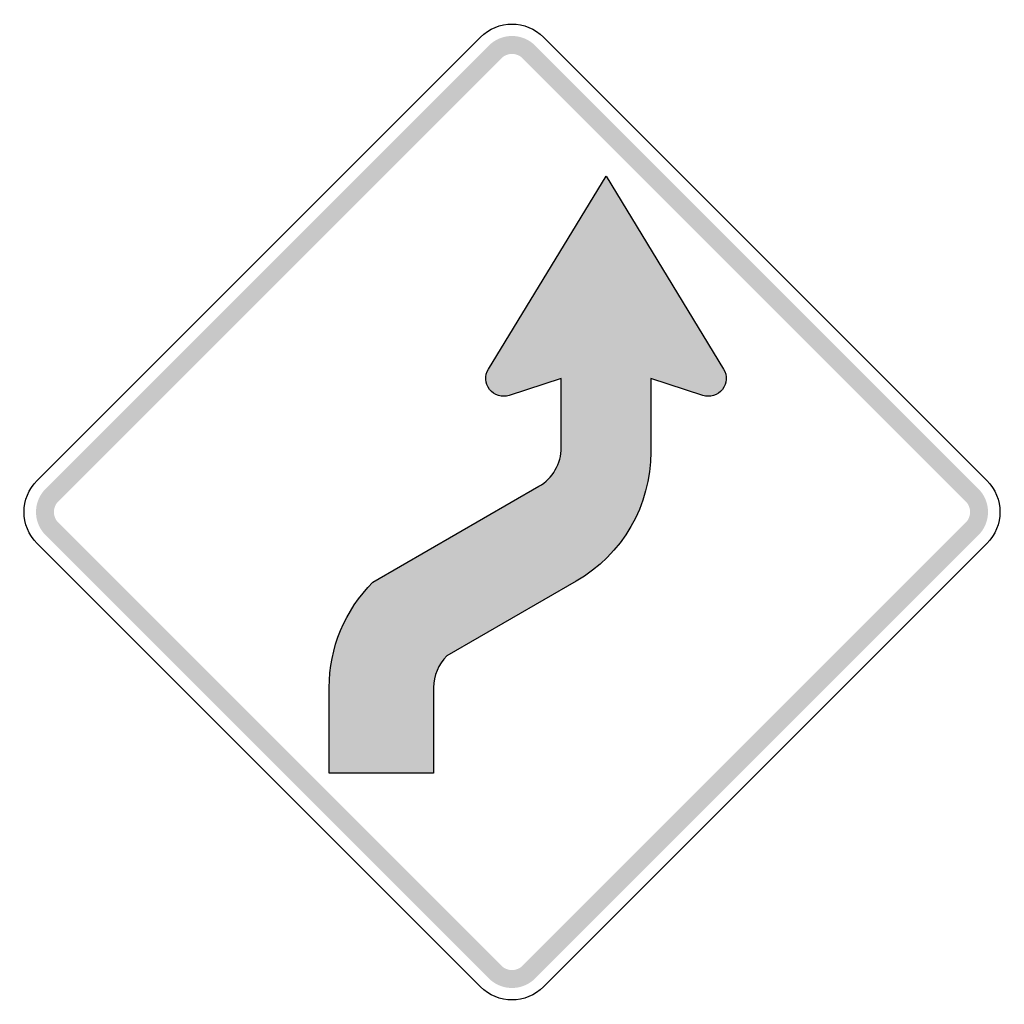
# Model space of a CAD drawing. Header units: inches. Extents: x -21.2 to 21.2, y -21.2 to 21.2.
import ezdxf

# ---------------------------------------------------------------- set-up
doc = ezdxf.new("R2010")
doc.units = ezdxf.units.IN
doc.header["$MEASUREMENT"] = 0

msp = doc.modelspace()

# ---------------------------------------------------------------- hatches: boundary and pattern name
for points in [[(1, 20.096), (0.897, 20.189), (0.786, 20.272), (0.667, 20.343), (0.541, 20.403), (0.411, 20.45), (0.276, 20.483), (0.139, 20.504), (0, 20.51), (-0.139, 20.504), (-0.276, 20.483), (-0.411, 20.45), (-0.541, 20.403), (-0.667, 20.343), (-0.786, 20.272), (-0.897, 20.189), (-1, 20.096), (-0.455, 19.551), (-0.408, 19.593), (-0.357, 19.63), (-0.303, 19.663), (-0.246, 19.69), (-0.187, 19.711), (-0.125, 19.727), (-0.063, 19.736), (0, 19.739), (0.063, 19.736), (0.125, 19.727), (0.187, 19.711), (0.246, 19.69), (0.303, 19.663), (0.357, 19.63), (0.408, 19.593), (0.455, 19.551), (1, 20.096)], [(-19.551, 0.455), (-0.455, 19.551), (-1, 20.096), (-20.096, 1), (-19.551, 0.455)], [(0.455, 19.551), (19.551, 0.455), (20.096, 1), (1, 20.096), (0.455, 19.551)], [(-20.096, 1), (-20.184, 0.904), (-20.263, 0.799), (-20.332, 0.688), (-20.39, 0.571), (-20.437, 0.45), (-20.473, 0.324), (-20.497, 0.195), (-20.509, 0.065), (-20.509, -0.065), (-20.497, -0.195), (-20.473, -0.324), (-20.437, -0.45), (-20.39, -0.571), (-20.332, -0.688), (-20.263, -0.799), (-20.184, -0.904), (-20.096, -1), (-19.551, -0.455), (-19.591, -0.411), (-19.626, -0.363), (-19.658, -0.313), (-19.684, -0.26), (-19.706, -0.204), (-19.722, -0.147), (-19.733, -0.089), (-19.738, -0.03), (-19.738, 0.03), (-19.733, 0.089), (-19.722, 0.147), (-19.706, 0.204), (-19.684, 0.26), (-19.658, 0.313), (-19.626, 0.363), (-19.591, 0.411), (-19.551, 0.455), (-20.096, 1)], [(20.096, -1), (20.189, -0.897), (20.272, -0.786), (20.343, -0.667), (20.403, -0.541), (20.45, -0.411), (20.483, -0.276), (20.504, -0.139), (20.51, 0), (20.504, 0.139), (20.483, 0.276), (20.45, 0.411), (20.403, 0.541), (20.343, 0.667), (20.272, 0.786), (20.189, 0.897), (20.096, 1), (19.551, 0.455), (19.593, 0.408), (19.63, 0.357), (19.663, 0.303), (19.69, 0.246), (19.711, 0.187), (19.726, 0.125), (19.736, 0.063), (19.739, 0), (19.736, -0.063), (19.726, -0.125), (19.711, -0.187), (19.69, -0.246), (19.663, -0.303), (19.63, -0.357), (19.593, -0.408), (19.551, -0.455), (20.096, -1)], [(-0.455, -19.551), (-19.551, -0.455), (-20.096, -1), (-1, -20.096), (-0.455, -19.551)], [(19.551, -0.455), (0.455, -19.551), (1, -20.096), (20.096, -1), (19.551, -0.455)], [(-1, -20.096), (-0.904, -20.184), (-0.799, -20.263), (-0.688, -20.332), (-0.571, -20.39), (-0.45, -20.437), (-0.324, -20.473), (-0.195, -20.497), (-0.065, -20.509), (0.065, -20.509), (0.195, -20.497), (0.324, -20.473), (0.45, -20.437), (0.571, -20.39), (0.688, -20.332), (0.799, -20.263), (0.904, -20.184), (1, -20.096), (0.455, -19.551), (0.411, -19.591), (0.363, -19.626), (0.313, -19.658), (0.26, -19.684), (0.204, -19.706), (0.147, -19.722), (0.089, -19.733), (0.03, -19.738), (-0.03, -19.738), (-0.089, -19.733), (-0.147, -19.722), (-0.204, -19.706), (-0.26, -19.684), (-0.313, -19.658), (-0.363, -19.626), (-0.411, -19.591), (-0.455, -19.551), (-1, -20.096)]]:
    msp.add_hatch(color=7).paths.add_polyline_path(points)
h = msp.add_hatch(color=7)
edge = h.paths.add_edge_path()
edge.add_spline(control_points=[(-2.811, -6.204), (-3.172, -6.566), (-3.376, -7.057), (-3.376, -7.568)], knot_values=[0, 0, 0, 0, 1, 1, 1, 1], degree=3, periodic=0)
edge.add_line((-3.376, -7.568), (-3.376, -11.252))
edge.add_line((-3.376, -11.252), (-7.877, -11.252))
edge.add_line((-7.877, -11.252), (-7.877, -7.568))
edge.add_spline(control_points=[(-7.877, -7.568), (-7.877, -5.863), (-7.199, -4.228), (-5.993, -3.022)], knot_values=[0, 0, 0, 0, 1, 1, 1, 1], degree=3, periodic=0)
edge.add_line((-5.993, -3.022), (1.157, 1.107))
edge.add_spline(control_points=[(1.157, 1.107), (1.754, 1.451), (2.122, 2.088), (2.122, 2.777)], knot_values=[0, 0, 0, 0, 1, 1, 1, 1], degree=3, periodic=0)
edge.add_line((2.122, 2.777), (2.122, 5.746))
edge.add_line((2.122, 5.746), (-0.122, 5.025))
edge.add_spline(control_points=[(-0.122, 5.025), (-0.429, 4.926), (-0.765, 5.029), (-0.965, 5.282), (-1.164, 5.535), (-1.185, 5.886), (-1.017, 6.161)], knot_values=[0, 0, 0, 0, 1, 1, 1, 2, 2, 2, 2], degree=3, periodic=0)
edge.add_line((-1.017, 6.161), (4.051, 14.467))
edge.add_line((4.051, 14.467), (9.119, 6.161))
edge.add_spline(control_points=[(9.119, 6.161), (9.287, 5.886), (9.266, 5.535), (9.066, 5.282), (8.867, 5.029), (8.531, 4.926), (8.224, 5.025)], knot_values=[0, 0, 0, 0, 1, 1, 1, 2, 2, 2, 2], degree=3, periodic=0)
edge.add_line((8.224, 5.025), (5.98, 5.746))
edge.add_line((5.98, 5.746), (5.98, 2.583))
edge.add_spline(control_points=[(5.98, 2.583), (5.98, 0.286), (4.754, -1.837), (2.765, -2.985)], knot_values=[0, 0, 0, 0, 1, 1, 1, 1], degree=3, periodic=0)
edge.add_line((2.765, -2.985), (-2.811, -6.204))

# ---------------------------------------------------------------- linework, layer by layer
at = {"color": 7}
for points in [[(-20.46, 1.364), (-1.364, 20.46)], [(1.364, 20.46), (20.46, 1.364)], [(-1.017, 6.161), (4.051, 14.467), (9.119, 6.161)], [(2.122, 2.777), (2.122, 5.746), (-0.122, 5.025)], [(8.224, 5.025), (5.98, 5.746), (5.98, 2.583)], [(-5.993, -3.022), (1.157, 1.107)], [(-1.364, -20.46), (-20.46, -1.364)], [(20.46, -1.364), (1.364, -20.46)], [(2.765, -2.985), (-2.811, -6.204)], [(-3.376, -7.568), (-3.376, -11.252), (-7.877, -11.252), (-7.877, -7.568)]]:
    msp.add_lwpolyline(points, dxfattribs=at)
for points in [[(-1.364, 20.46), (-0.611, 21.213), (0.611, 21.213), (1.364, 20.46)], [(1.157, 1.107), (1.754, 1.451), (2.122, 2.088), (2.122, 2.777)], [(5.98, 2.583), (5.98, 0.286), (4.754, -1.837), (2.765, -2.985)], [(-20.46, -1.364), (-21.213, -0.611), (-21.213, 0.611), (-20.46, 1.364)], [(20.46, 1.364), (21.213, 0.611), (21.213, -0.611), (20.46, -1.364)], [(-7.877, -7.568), (-7.877, -5.863), (-7.199, -4.228), (-5.993, -3.022)], [(-2.811, -6.204), (-3.172, -6.566), (-3.376, -7.057), (-3.376, -7.568)], [(1.364, -20.46), (0.611, -21.213), (-0.611, -21.213), (-1.364, -20.46)]]:
    msp.add_open_spline(points, degree=3, dxfattribs=at)
for points in [[(-0.122, 5.025), (-0.429, 4.926), (-0.765, 5.029), (-0.965, 5.282), (-1.164, 5.535), (-1.185, 5.886), (-1.017, 6.161)], [(9.119, 6.161), (9.287, 5.886), (9.266, 5.535), (9.066, 5.282), (8.867, 5.029), (8.531, 4.926), (8.224, 5.025)]]:
    msp.add_open_spline(points, degree=3, knots=[0, 0, 0, 0, 1, 1, 1, 2, 2, 2, 2], dxfattribs=at)

doc.saveas('drawing.dxf')
